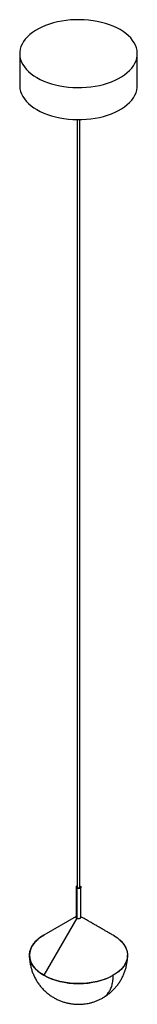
# Paper-space layout '_Isométrica' of a CAD drawing. Header units: inches. Extents: x -2.4 to 2.4, y 0.3 to 39.8.
import ezdxf

# ---------------------------------------------------------------- set-up
doc = ezdxf.new("R2010")
doc.units = ezdxf.units.IN
doc.header["$MEASUREMENT"] = 0

psp = doc.layouts.new('_Isométrica')

# ---------------------------------------------------------------- linework, layer by layer
at = {"color": 7, "linetype": 'Continuous', "lineweight": 25}
for p, q in [((-2.36, 38.412), (-2.36, 37.13)), ((2.36, 37.13), (2.36, 38.412)), ((-0.059, 35.768), (-0.059, 4.983)), ((-0.041, 4.959), (-0.041, 35.768)), ((0.059, 4.983), (0.059, 35.768)), ((-0.098, 4.983), (-0.098, 3.777)), ((-0.069, 4.942), (-0.069, 3.737)), ((0.07, 5.023), (0.059, 5.027)), ((0.099, 3.778), (0.099, 4.983)), ((-0.098, 3.8), (-1.391, 3.053)), ((-0.069, 3.737), (-1.391, 1.446)), ((-1.392, 3.054), (-1.378, 3.061))]:
    psp.add_line(p, q, dxfattribs=at)
at = {"color": 7, "linetype": 'Continuous', "lineweight": 25, "flags": 128}
for points in [[(-1.669, 37.449), (-1.536, 37.378), (-1.394, 37.313), (-1.245, 37.255), (-1.087, 37.203), (-0.924, 37.158), (-0.755, 37.121), (-0.582, 37.092), (-0.405, 37.07), (-0.226, 37.056), (-0.045, 37.05), (0.136, 37.052), (0.316, 37.062), (0.494, 37.08), (0.669, 37.106), (0.84, 37.139), (1.006, 37.18), (1.167, 37.228), (1.321, 37.283), (1.466, 37.345), (1.604, 37.413), (1.731, 37.486), (1.849, 37.566), (1.956, 37.65), (2.051, 37.738), (2.135, 37.831), (2.205, 37.927), (2.263, 38.026), (2.308, 38.127), (2.339, 38.23), (2.356, 38.334), (2.36, 38.438), (2.349, 38.542), (2.325, 38.646), (2.287, 38.748), (2.236, 38.848), (2.172, 38.945), (2.095, 39.04), (2.005, 39.131), (1.904, 39.217), (1.792, 39.299), (1.669, 39.375), (1.536, 39.446), (1.394, 39.511), (1.245, 39.57), (1.087, 39.621), (0.924, 39.666), (0.755, 39.703), (0.582, 39.732), (0.405, 39.754), (0.226, 39.768), (0.045, 39.774), (-0.136, 39.772), (-0.316, 39.762), (-0.494, 39.744), (-0.669, 39.719), (-0.84, 39.685), (-1.006, 39.644), (-1.167, 39.596), (-1.321, 39.541), (-1.466, 39.48), (-1.604, 39.412), (-1.731, 39.338), (-1.849, 39.259), (-1.956, 39.174), (-2.051, 39.086), (-2.135, 38.993), (-2.205, 38.897), (-2.263, 38.798), (-2.308, 38.697), (-2.339, 38.594), (-2.356, 38.49), (-2.36, 38.386), (-2.349, 38.282), (-2.325, 38.178), (-2.287, 38.076), (-2.236, 37.976), (-2.172, 37.879), (-2.095, 37.784), (-2.005, 37.694), (-1.904, 37.607), (-1.792, 37.525), (-1.669, 37.449)], [(-2.36, 37.13), (-2.36, 37.104), (-2.349, 37), (-2.325, 36.896), (-2.287, 36.794), (-2.236, 36.694), (-2.172, 36.597), (-2.095, 36.502), (-2.005, 36.412), (-1.904, 36.325), (-1.792, 36.243), (-1.669, 36.167)], [(-1.669, 36.167), (-1.536, 36.096), (-1.394, 36.031), (-1.245, 35.973), (-1.087, 35.921), (-0.924, 35.876), (-0.755, 35.839), (-0.582, 35.81), (-0.405, 35.788), (-0.226, 35.774), (-0.045, 35.768), (0.136, 35.77), (0.316, 35.78), (0.494, 35.798), (0.669, 35.824), (0.84, 35.857), (1.006, 35.898), (1.167, 35.946), (1.321, 36.001), (1.466, 36.063), (1.604, 36.131), (1.731, 36.204), (1.849, 36.284), (1.956, 36.368), (2.051, 36.456), (2.135, 36.549), (2.205, 36.645), (2.263, 36.744), (2.308, 36.845), (2.339, 36.948), (2.356, 37.052), (2.36, 37.13)], [(1.457, 3.011), (1.563, 2.942), (1.706, 2.818), (1.82, 2.685), (1.902, 2.544), (1.953, 2.398), (1.969, 2.25), (1.953, 2.101), (1.902, 1.956), (1.82, 1.815), (1.706, 1.682), (1.563, 1.558), (1.393, 1.446), (1.199, 1.348), (0.985, 1.266), (0.754, 1.2), (0.51, 1.152), (0.258, 1.123), (0.001, 1.113), (-0.256, 1.123), (-0.509, 1.152), (-0.752, 1.2), (-0.983, 1.266), (-1.197, 1.348), (-1.391, 1.446), (-1.391, 1.446)]]:
    psp.add_lwpolyline(points, dxfattribs=at)
at = {"color": 7, "linetype": 'Continuous', "lineweight": 25}
for points, knots in [([(-0.059, 5.027), (-0.062, 5.026), (-0.077, 5.02), (-0.093, 5.005), (-0.101, 4.983), (-0.093, 4.96), (-0.077, 4.948), (-0.069, 4.942)], [0, 0, 0, 0, 0.076243, 0.307183, 0.538122, 0.769061, 1, 1, 1, 1]), ([(0.07, 5.023), (0.071, 5.022), (0.074, 5.02), (0.078, 5.017), (0.083, 5.014), (0.087, 5.009), (0.093, 5.003), (0.098, 4.994), (0.099, 4.983), (0.098, 4.971), (0.092, 4.961), (0.083, 4.951), (0.07, 4.942), (0.055, 4.935), (0.038, 4.93), (0.02, 4.927), (0, 4.925), (-0.019, 4.927), (-0.034, 4.929), (-0.046, 4.932), (-0.054, 4.935), (-0.062, 4.939), (-0.067, 4.941), (-0.069, 4.942)], [0, 0, 0, 0, 0.020872, 0.041698, 0.06257, 0.093848, 0.125126, 0.187606, 0.250086, 0.312566, 0.375047, 0.437527, 0.500007, 0.562487, 0.624967, 0.687448, 0.749928, 0.812408, 0.874888, 0.906166, 0.937444, 0.968722, 1, 1, 1, 1]), ([(-0.059, 4.983), (-0.059, 4.982), (-0.059, 4.98), (-0.058, 4.978), (-0.058, 4.976), (-0.056, 4.973), (-0.054, 4.97), (-0.052, 4.967), (-0.049, 4.964), (-0.045, 4.961), (-0.043, 4.959), (-0.041, 4.959)], [0, 0, 0, 0, 0.083407, 0.166635, 0.250042, 0.375035, 0.500028, 0.625021, 0.750014, 0.875007, 1, 1, 1, 1]), ([(-0.041, 4.959), (-0.04, 4.958), (-0.039, 4.957), (-0.036, 4.956), (-0.032, 4.954), (-0.028, 4.953), (-0.021, 4.951), (-0.011, 4.949), (0, 4.948), (0.012, 4.949), (0.023, 4.951), (0.033, 4.954), (0.042, 4.958), (0.05, 4.964), (0.054, 4.969), (0.057, 4.973), (0.058, 4.976), (0.059, 4.979), (0.059, 4.982), (0.059, 4.983)], [0, 0, 0, 0, 0.027826, 0.055592, 0.083418, 0.125117, 0.166817, 0.250115, 0.333413, 0.416711, 0.500009, 0.583307, 0.666606, 0.749904, 0.833202, 0.874901, 0.916601, 0.9583, 1, 1, 1, 1]), ([(-0.069, 3.737), (-0.071, 3.738), (-0.074, 3.739), (-0.077, 3.742), (-0.081, 3.745), (-0.084, 3.748), (-0.087, 3.75), (-0.089, 3.753), (-0.091, 3.756), (-0.093, 3.758), (-0.094, 3.761), (-0.095, 3.763), (-0.096, 3.766), (-0.097, 3.768), (-0.097, 3.77), (-0.098, 3.773), (-0.098, 3.775), (-0.098, 3.776), (-0.098, 3.777), (-0.098, 3.777)], [0, 0, 0, 0, 0.08076, 0.159086, 0.234977, 0.308434, 0.379455, 0.448042, 0.514194, 0.57791, 0.639192, 0.698039, 0.75445, 0.808426, 0.859967, 0.909072, 0.955742, 0.999977, 1, 1, 1, 1]), ([(-0.069, 3.737), (-0.063, 3.734), (-0.051, 3.728), (-0.03, 3.723), (-0.009, 3.72), (0.017, 3.721), (0.045, 3.726), (0.071, 3.737), (0.09, 3.752), (0.099, 3.767), (0.098, 3.775), (0.098, 3.778)], [0, 0, 0, 0, 0.1032907, 0.2008894, 0.2927915, 0.3789932, 0.5336386, 0.6656835, 0.7977989, 0.9525177, 1, 1, 1, 1]), ([(1.46, 3.013), (1.414, 3.039), (1.327, 3.088), (1.196, 3.163), (1.074, 3.232), (0.955, 3.3), (0.842, 3.365), (0.74, 3.425), (0.668, 3.466), (0.619, 3.495), (0.58, 3.519), (0.537, 3.544), (0.478, 3.578), (0.403, 3.621), (0.311, 3.674), (0.209, 3.734), (0.135, 3.778), (0.099, 3.799)], [0, 0, 0, 0, 0.118289, 0.224684, 0.319279, 0.402142, 0.49446, 0.566093, 0.617096, 0.641853, 0.661319, 0.691556, 0.733445, 0.786989, 0.852169, 0.928962, 1, 1, 1, 1]), ([(-1.392, 3.054), (-1.761, 2.841), (-1.969, 2.552), (-1.969, 1.949), (-1.761, 1.66), (-1.023, 1.234), (-0.522, 1.114), (0.522, 1.114), (1.023, 1.234), (1.392, 1.447)], [0, 0, 0, 0, 0.25, 0.25, 0.5, 0.5, 0.75, 0.75, 1, 1, 1, 1]), ([(-1.391, 1.446), (-1.449, 1.483), (-1.566, 1.555), (-1.708, 1.68), (-1.823, 1.814), (-1.906, 1.955), (-1.956, 2.101), (-1.973, 2.25), (-1.956, 2.399), (-1.906, 2.545), (-1.823, 2.686), (-1.708, 2.819), (-1.566, 2.944), (-1.45, 3.017), (-1.391, 3.053)], [0, 0, 0, 0, 0.083342, 0.166684, 0.250026, 0.333368, 0.41671, 0.500052, 0.583394, 0.666736, 0.750078, 0.83342, 0.916762, 1, 1, 1, 1]), ([(1.421, 3.035), (1.469, 3.005), (1.576, 2.938), (1.709, 2.82), (1.824, 2.686), (1.907, 2.545), (1.957, 2.399), (1.974, 2.25), (1.957, 2.102), (1.907, 1.955), (1.824, 1.814), (1.709, 1.681), (1.567, 1.556), (1.45, 1.483), (1.392, 1.447)], [0, 0, 0, 0, 0.0701611, 0.1546919, 0.2392227, 0.3237535, 0.4082843, 0.4928151, 0.577346, 0.6618768, 0.7464076, 0.8309384, 0.9154692, 1, 1, 1, 1]), ([(-1.968, 2.25), (-1.968, 2.247), (-1.97, 2.192), (-1.963, 2.084), (-1.944, 1.928), (-1.912, 1.774), (-1.868, 1.623), (-1.812, 1.475), (-1.743, 1.332), (-1.664, 1.194), (-1.572, 1.062), (-1.47, 0.938), (-1.357, 0.821), (-1.238, 0.717), (-1.115, 0.626), (-0.991, 0.547), (-0.861, 0.478), (-0.727, 0.419), (-0.592, 0.371), (-0.458, 0.334), (-0.338, 0.31), (-0.232, 0.295), (-0.123, 0.284), (-0.046, 0.283), (0, 0.282)], [0, 0, 0, 0, 0.003116, 0.053735, 0.104462, 0.155302, 0.206266, 0.25737, 0.308636, 0.360096, 0.411798, 0.463805, 0.516209, 0.569147, 0.616916, 0.664604, 0.712144, 0.75942, 0.806172, 0.851737, 0.893839, 0.92523, 0.95535, 1, 1, 1, 1]), ([(0.994, 0.553), (1.016, 0.565), (1.08, 0.602), (1.181, 0.673), (1.296, 0.766), (1.404, 0.868), (1.506, 0.98), (1.599, 1.099), (1.684, 1.227), (1.758, 1.361), (1.823, 1.501), (1.876, 1.647), (1.918, 1.796), (1.947, 1.949), (1.965, 2.101), (1.967, 2.201), (1.968, 2.25)], [0, 0, 0, 0, 0.037328, 0.1083168, 0.1803558, 0.2532343, 0.3267855, 0.4008783, 0.4754108, 0.5503038, 0.6254966, 0.7009427, 0.7766076, 0.852466, 0.9285005, 1, 1, 1, 1]), ([(0.984, 0.545), (0.984, 0.545), (1.03, 0.565), (1.106, 0.632), (1.209, 0.746), (1.29, 0.889), (1.348, 1.055), (1.385, 1.24), (1.39, 1.378), (1.392, 1.447)], [0, 0, 0, 0, 0.000186, 0.166822, 0.333457, 0.500093, 0.666729, 0.833364, 1, 1, 1, 1]), ([(0, 0.282), (0.053, 0.283), (0.128, 0.285), (0.239, 0.296), (0.334, 0.309), (0.447, 0.332), (0.566, 0.363), (0.689, 0.405), (0.813, 0.456), (0.913, 0.504), (0.968, 0.537), (0.983, 0.547)], [0, 0, 0, 0, 0.154578, 0.218061, 0.323798, 0.434607, 0.554447, 0.680586, 0.811825, 0.947137, 1, 1, 1, 1])]:
    psp.add_open_spline(points, degree=3, knots=knots, dxfattribs=at)
psp.add_open_spline([(-0.069, 3.737), (-0.069, 3.737), (-0.069, 3.737), (-0.069, 3.737)], degree=3, dxfattribs=at)

doc.saveas('drawing.dxf')
